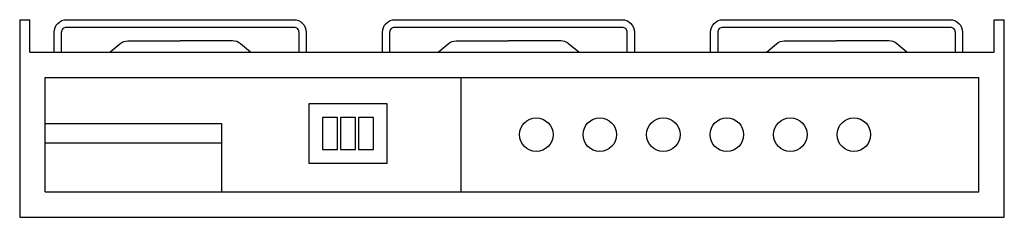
# Model space of a CAD drawing. Extents: x -0.387 to 0.387, y 0 to 0.155.
import ezdxf

# ---------------------------------------------------------------- set-up
doc = ezdxf.new("R2010")
doc.units = 0
doc.header["$MEASUREMENT"] = 0
doc.layers.add('LCNA', color=1, linetype='CONTINUOUS')

msp = doc.modelspace()

# ---------------------------------------------------------------- linework, layer by layer
at = {"layer": 'LCNA'}
for p, q in [((-0.3875, 0.1554), (-0.3875, 0)), ((-0.3875, 0.1554), (-0.37963, 0.1554)), ((-0.37963, 0.13), (-0.37963, 0.1554)), ((0.37963, 0.1554), (0.3875, 0.1554)), ((0.37963, 0.13), (0.37963, 0.1554)), ((0.3875, 0), (0.3875, 0.1554)), ((-0.37963, 0.13), (0.37963, 0.13)), ((-0.3675, 0.02), (-0.3675, 0.11)), ((-0.3675, 0.11), (0.3675, 0.11)), ((-0.04019, 0.11), (-0.04019, 0.02)), ((0.3675, 0.02), (0.3675, 0.11)), ((-0.3675, 0.07386), (-0.22876, 0.07386)), ((-0.22876, 0.07386), (-0.22876, 0.02)), ((-0.3675, 0.05855), (-0.22876, 0.05855)), ((-0.3675, 0.02), (0.3675, 0.02)), ((-0.3875, 0), (0.3875, 0))]:
    msp.add_line(p, q, dxfattribs=at)
for points in [[(-0.36034, 0.13), (-0.36034, 0.14563, -0.414214), (-0.35057, 0.1554), (-0.17176, 0.1554, -0.414214), (-0.16199, 0.14563), (-0.16199, 0.13)], [(-0.10194, 0.13), (-0.10194, 0.14563, -0.414214), (-0.09217, 0.1554), (0.08654, 0.1554, -0.414214), (0.09631, 0.14563), (0.09631, 0.13)], [(0.15636, 0.13), (0.15636, 0.14563, -0.414214), (0.16613, 0.1554), (0.34484, 0.1554, -0.414214), (0.35461, 0.14563), (0.35461, 0.13)], [(-0.35448, 0.13), (-0.35448, 0.14563, -0.414214), (-0.35057, 0.14954), (-0.17176, 0.14954, -0.414214), (-0.16786, 0.14563), (-0.16786, 0.13)], [(-0.09608, 0.13), (-0.09608, 0.14563, -0.414214), (-0.09217, 0.14954), (0.08654, 0.14954, -0.414214), (0.09044, 0.14563), (0.09044, 0.13)], [(0.16222, 0.13), (0.16222, 0.14563, -0.414214), (0.16613, 0.14954), (0.34484, 0.14954, -0.414214), (0.34874, 0.14563), (0.34874, 0.13)], [(-0.31646, 0.13), (-0.30856, 0.13654, -0.174636), (-0.30233, 0.13879), (-0.26117, 0.13879, -0.346836)], [(-0.20587, 0.13), (-0.21377, 0.13654, 0.174636), (-0.22001, 0.13879), (-0.26117, 0.13879, 0.346836)], [(-0.05811, 0.13), (-0.05021, 0.13654, -0.174636), (-0.04398, 0.13879), (-0.00282, 0.13879, -0.346836)], [(0.05248, 0.13), (0.04458, 0.13654, 0.174636), (0.03834, 0.13879), (-0.00282, 0.13879, 0.346836)], [(0.20019, 0.13), (0.20809, 0.13654, -0.174636), (0.21432, 0.13879), (0.25548, 0.13879, -0.346836)], [(0.31078, 0.13), (0.30288, 0.13654, 0.174636), (0.29664, 0.13879), (0.25548, 0.13879, 0.346836)]]:
    msp.add_lwpolyline(points, format="xyb", dxfattribs=at)
for points in [[(-0.15985, 0.04249), (-0.09834, 0.04249), (-0.09834, 0.08936), (-0.15985, 0.08936)], [(-0.14906, 0.05328), (-0.13738, 0.05328), (-0.13738, 0.07857), (-0.14906, 0.07857)], [(-0.13494, 0.05328), (-0.12326, 0.05328), (-0.12326, 0.07857), (-0.13494, 0.07857)], [(-0.12081, 0.05328), (-0.10913, 0.05328), (-0.10913, 0.07857), (-0.12081, 0.07857)]]:
    msp.add_lwpolyline(points, close=True, dxfattribs=at)
for centre in [(0.0191, 0.065), (0.0691, 0.065), (0.1191, 0.065), (0.1691, 0.065), (0.2191, 0.065), (0.2691, 0.065)]:
    msp.add_circle(centre, 0.01319, dxfattribs=at)

doc.saveas('drawing.dxf')
